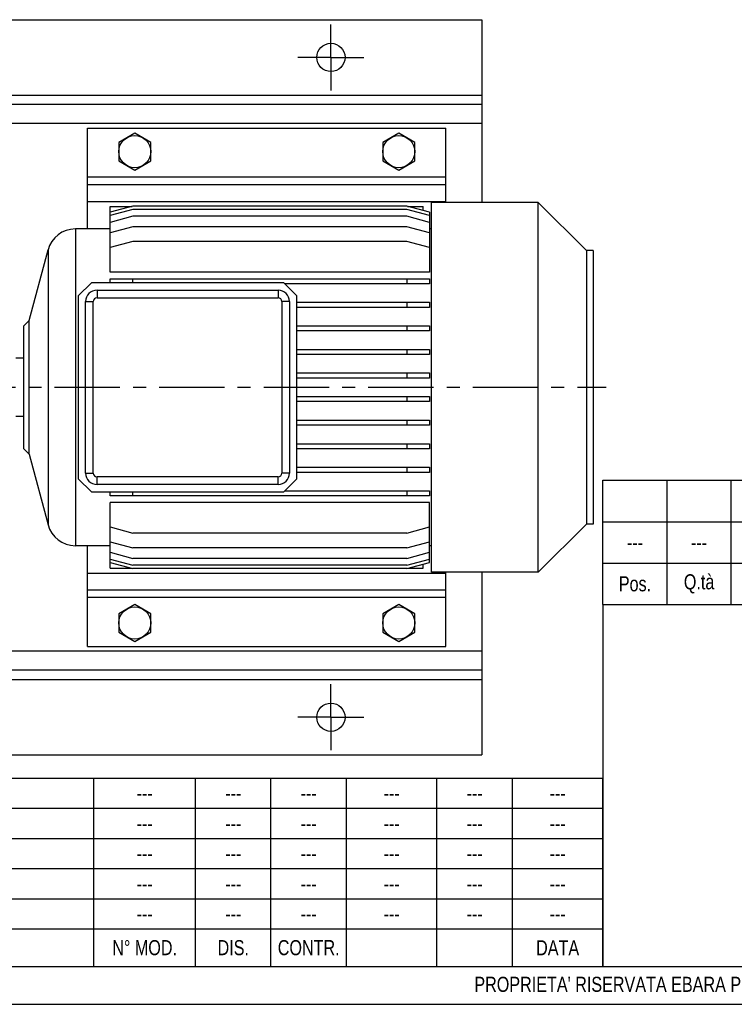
# Model space of a CAD drawing. Header units: millimetres. Extents: x 0 to 1683, y 0 to 1188.
# Tile 3 of 16: x 619 to 998, y 0 to 522. Entities that reach past the tile are written whole.
import ezdxf

# ---------------------------------------------------------------- set-up
doc = ezdxf.new("R2010")
doc.units = ezdxf.units.MM
doc.header["$LTSCALE"] = 92.4
doc.linetypes.add('CENTER', pattern=[0.6, 0.375, -0.075, 0.075, -0.075])
doc.layers.get('0').update_dxf_attribs({"linetype": 'CONTINUOUS'})
for name, color, linetype in [('ASSI', 7, 'CONTINUOUS'), ('AXES', 7, 'CONTINUOUS'), ('GEOM', 7, 'CONTINUOUS')]:
    doc.layers.add(name, color=color, linetype=linetype)
doc.styles.add('TEXTSTYLE_2', font='txt', dxfattribs={"width": 0.8})
doc.styles.add('TEXTSTYLE_3', font='txt', dxfattribs={"width": 0.65})

# ---------------------------------------------------------------- blocks, each defined once
blk = doc.blocks.new('*T35')
at = {"color": 0, "linetype": 'ByBlock', "lineweight": -2}
for p, q in [((0, 100), (570, 100)), ((0, 0), (0, 100)), ((20, 0), (20, 100)), ((300, 0), (300, 100)), ((354, 0), (354, 100)), ((394, 0), (394, 100)), ((434, 0), (434, 100)), ((482, 0), (482, 100)), ((522, 0), (522, 100)), ((570, 0), (570, 100)), ((0, 84), (570, 84)), ((0, 68), (570, 68)), ((0, 52), (570, 52)), ((0, 36), (570, 36)), ((0, 20), (570, 20)), ((0, 0), (570, 0))]:
    blk.add_line(p, q, dxfattribs=at)
at = {"color": 0, "linetype": 'Continuous', "char_height": 8, "line_spacing_factor": 0.9}
for s, insert, width, attachment_point, style in [('---', (10, 92), 19.88, 5, 'TEXTSTYLE_2'), (' ---', (20.06, 92), 279.88, 4, 'TEXTSTYLE_2'), ('---', (327, 92), 53.88, 5, 'TEXTSTYLE_2'), ('---', (374, 92), 39.88, 5, 'TEXTSTYLE_2'), ('---', (414, 92), 39.88, 5, 'TEXTSTYLE_2'), ('---', (458, 92), 47.88, 5, 'TEXTSTYLE_2'), ('---', (502, 92), 39.88, 5, 'TEXTSTYLE_2'), ('---', (546, 92), 47.88, 5, 'TEXTSTYLE_2'), ('---', (10, 76), 19.88, 5, 'TEXTSTYLE_2'), (' ---', (20.06, 76), 279.88, 4, 'TEXTSTYLE_2'), ('---', (327, 76), 53.88, 5, 'TEXTSTYLE_2'), ('---', (374, 76), 39.88, 5, 'TEXTSTYLE_2'), ('---', (414, 76), 39.88, 5, 'TEXTSTYLE_2'), ('---', (458, 76), 47.88, 5, 'TEXTSTYLE_2'), ('---', (502, 76), 39.88, 5, 'TEXTSTYLE_2'), ('---', (546, 76), 47.88, 5, 'TEXTSTYLE_2'), ('---', (10, 60), 19.88, 5, 'TEXTSTYLE_2'), (' ---', (20.06, 60), 279.88, 4, 'TEXTSTYLE_2'), ('---', (327, 60), 53.88, 5, 'TEXTSTYLE_2'), ('---', (374, 60), 39.88, 5, 'TEXTSTYLE_2'), ('---', (414, 60), 39.88, 5, 'TEXTSTYLE_2'), ('---', (458, 60), 47.88, 5, 'TEXTSTYLE_2'), ('---', (502, 60), 39.88, 5, 'TEXTSTYLE_2'), ('---', (546, 60), 47.88, 5, 'TEXTSTYLE_2'), ('---', (10, 44), 19.88, 5, 'TEXTSTYLE_2'), (' ---', (20.06, 44), 279.88, 4, 'TEXTSTYLE_2'), ('---', (327, 44), 53.88, 5, 'TEXTSTYLE_2'), ('---', (374, 44), 39.88, 5, 'TEXTSTYLE_2'), ('---', (414, 44), 39.88, 5, 'TEXTSTYLE_2'), ('---', (458, 44), 47.88, 5, 'TEXTSTYLE_2'), ('---', (502, 44), 39.88, 5, 'TEXTSTYLE_2'), ('---', (546, 44), 47.88, 5, 'TEXTSTYLE_2'), ('---', (10, 28), 19.88, 5, 'TEXTSTYLE_2'), (' ---', (20.06, 28), 279.88, 4, 'TEXTSTYLE_2'), ('---', (327, 28), 53.88, 5, 'TEXTSTYLE_2'), ('---', (374, 28), 39.88, 5, 'TEXTSTYLE_2'), ('---', (414, 28), 39.88, 5, 'TEXTSTYLE_2'), ('---', (458, 28), 47.88, 5, 'TEXTSTYLE_2'), ('---', (502, 28), 39.88, 5, 'TEXTSTYLE_2'), ('---', (546, 28), 47.88, 5, 'TEXTSTYLE_2'), ('REV.', (10, 10), 19.88, 5, 'TEXTSTYLE_3'), ('DESCRIZIONE DELLA MODIFICA', (160, 10), 279.88, 5, 'TEXTSTYLE_2'), ('N° MOD.', (327, 10), 53.88, 5, 'TEXTSTYLE_2'), ('DIS.', (374, 10), 39.88, 5, 'TEXTSTYLE_2'), ('CONTR.', (414, 10), 39.88, 5, 'TEXTSTYLE_2'), ('DATA', (546, 10), 47.88, 5, 'TEXTSTYLE_2')]:
    blk.add_mtext(s, dxfattribs=dict(at, insert=insert, width=width, attachment_point=attachment_point, style=style))
blk = doc.blocks.new('*T36')
at = {"color": 0, "linetype": 'ByBlock', "lineweight": -2}
for p, q in [((0, 66), (732, 66)), ((0, 0), (0, 66)), ((34, 0), (34, 66)), ((68, 0), (68, 66)), ((136, 0), (136, 66)), ((236, 0), (236, 66)), ((476, 0), (476, 66)), ((624, 0), (624, 66)), ((652, 0), (652, 66)), ((692, 0), (692, 66)), ((732, 0), (732, 66)), ((0, 44), (732, 44)), ((0, 22), (732, 22)), ((0, 0), (732, 0))]:
    blk.add_line(p, q, dxfattribs=at)
at = {"color": 0, "linetype": 'Continuous', "char_height": 8, "attachment_point": 5, "line_spacing_factor": 0.9, "style": 'TEXTSTYLE_2'}
for s, insert, width in [('kg', (638, 33), 27.88), ('---', (17, 33), 33.88), ('---', (51, 33), 33.88), ('---', (102, 33), 67.88), ('---', (186, 33), 99.88), ('---', (356, 33), 239.88), ('--- ', (550, 33), 147.88), ('Q.tà\\PGrezzo', (672, 11), 39.88), ('Q.tà\\PFinito', (712, 11), 39.88), ('Pos.', (17, 11), 33.88), ('Q.tà', (51, 11), 33.88), ('N° Disegno', (102, 11), 67.88), ('Codice Articolo', (186, 11), 99.88), ('Denominazione', (356, 11), 239.88), ('Materiale', (550, 11), 147.88), ('U.M.', (638, 11), 27.88)]:
    blk.add_mtext(s, dxfattribs=dict(at, insert=insert, width=width))
at = {"color": 0, "linetype": 'Continuous', "insert": (712, 33), "char_height": 8, "width": 39.88, "attachment_point": 5, "style": 'TEXTSTYLE_2'}
blk.add_mtext('0', dxfattribs=at)

msp = doc.modelspace()

# ---------------------------------------------------------------- linework, layer by layer
at = {"color": 7, "linetype": 'Continuous'}
for p, q in [((928, 212), (928, 20)), ((20, 20), (1660, 20)), ((0, 0), (1680, 0))]:
    msp.add_line(p, q, dxfattribs=at)
at = {"layer": 'ASSI', "color": 2, "linetype": 'CENTER'}
for p, q in [((783.75704, 502.26613), (783.75704, 519.76613)), ((783.75704, 502.26613), (766.25704, 502.26613)), ((783.75704, 502.26613), (801.25704, 502.26613)), ((783.75704, 502.26613), (783.75704, 484.76613)), ((193.75704, 327.26613), (929.81848, 327.26613)), ((783.75704, 152.26613), (783.75704, 169.76613)), ((783.75704, 152.26613), (766.25704, 152.26613)), ((783.75704, 152.26613), (801.25704, 152.26613)), ((783.75704, 152.26613), (783.75704, 134.76613))]:
    msp.add_line(p, q, dxfattribs=at)
at = {"layer": 'ASSI', "color": 7, "linetype": 'Continuous'}
for p, q in [((893.75704, 425.26613), (837.05704, 425.26613)), ((837.05704, 229.26613), (837.05704, 425.26613)), ((919.25704, 399.76613), (893.75704, 425.26613)), ((893.75704, 229.26613), (893.75704, 425.26613)), ((666.75704, 411.26613), (648.26248, 411.26613)), ((837.05704, 411.26613), (836.05704, 411.26613)), ((620.75704, 342.66613), (616.75704, 342.66613)), ((620.75704, 311.86613), (616.75704, 311.86613)), ((919.25704, 254.76613), (893.75704, 229.26613)), ((666.75704, 243.26613), (648.26248, 243.26613)), ((837.05704, 243.26613), (836.05704, 243.26613)), ((893.75704, 229.26613), (837.05704, 229.26613))]:
    msp.add_line(p, q, dxfattribs=at)
for centre in [(783.75704, 502.26613), (783.75704, 152.26613)]:
    msp.add_circle(centre, 7.5, dxfattribs=at)
at = {"layer": 'AXES', "color": 7, "linetype": 'Continuous'}
for p, q in [((679.75704, 462.08108), (671.25704, 457.17361)), ((688.25704, 457.17361), (679.75704, 462.08108)), ((819.75704, 462.08108), (811.25704, 457.17361)), ((828.25704, 457.17361), (819.75704, 462.08108)), ((671.25704, 457.17361), (671.25704, 447.35865)), ((688.25704, 447.35865), (688.25704, 457.17361)), ((811.25704, 457.17361), (811.25704, 447.35865)), ((828.25704, 447.35865), (828.25704, 457.17361)), ((671.25704, 447.35865), (679.75704, 442.45117)), ((679.75704, 442.45117), (688.25704, 447.35865)), ((811.25704, 447.35865), (819.75704, 442.45117)), ((819.75704, 442.45117), (828.25704, 447.35865)), ((679.75704, 212.08108), (671.25704, 207.17361)), ((688.25704, 207.17361), (679.75704, 212.08108)), ((819.75704, 212.08108), (811.25704, 207.17361)), ((828.25704, 207.17361), (819.75704, 212.08108)), ((671.25704, 207.17361), (671.25704, 197.35865)), ((688.25704, 197.35865), (688.25704, 207.17361)), ((811.25704, 207.17361), (811.25704, 197.35865)), ((828.25704, 197.35865), (828.25704, 207.17361)), ((671.25704, 197.35865), (679.75704, 192.45117)), ((679.75704, 192.45117), (688.25704, 197.35865)), ((811.25704, 197.35865), (819.75704, 192.45117)), ((819.75704, 192.45117), (828.25704, 197.35865))]:
    msp.add_line(p, q, dxfattribs=at)
for centre in [(679.75704, 452.26613), (819.75704, 452.26613), (679.75704, 202.26613), (819.75704, 202.26613)]:
    msp.add_circle(centre, 8.5, dxfattribs=at)
at = {"layer": 'GEOM', "color": 7, "linetype": 'Continuous'}
for p, q in [((113.75704, 522.26613), (863.75704, 522.26613)), ((863.75704, 522.26613), (863.75704, 425.26613)), ((863.75704, 477.26613), (113.75704, 477.26613)), ((654.75704, 411.26613), (654.75704, 464.76613)), ((654.75704, 464.76613), (844.75704, 464.76613)), ((844.75704, 425.26613), (844.75704, 464.76613)), ((654.75704, 434.76613), (844.75704, 434.76613)), ((678.75704, 423.36608), (666.75704, 420.15069)), ((666.75704, 423.26613), (678.38403, 423.26613)), ((666.75704, 388.40728), (666.75704, 423.26613)), ((824.05704, 423.36608), (678.75704, 423.36608)), ((836.05704, 420.15069), (824.05704, 423.36608)), ((824.43005, 423.26613), (832.75704, 423.26613)), ((832.75704, 421.03492), (832.75704, 423.26613)), ((678.75704, 421.54736), (666.75704, 418.33197)), ((678.75704, 417.98658), (666.75704, 414.77119)), ((824.05704, 421.54736), (678.75704, 421.54736)), ((824.05704, 417.98658), (678.75704, 417.98658)), ((836.05704, 418.33197), (824.05704, 421.54736)), ((836.05704, 414.77119), (824.05704, 417.98658)), ((836.05704, 420.15069), (836.05704, 388.40728)), ((678.75704, 412.4656), (666.75704, 409.25021)), ((824.05704, 412.4656), (678.75704, 412.4656)), ((836.05704, 409.25021), (824.05704, 412.4656)), ((678.75704, 404.56555), (666.75704, 401.35016)), ((824.05704, 404.56555), (678.75704, 404.56555)), ((836.05704, 401.35016), (824.05704, 404.56555)), ((623.75704, 362.76613), (633.77359, 400.14841)), ((922.75704, 399.76613), (919.25704, 399.76613)), ((919.25704, 399.76613), (919.25704, 254.76613)), ((922.75704, 399.76613), (922.75704, 254.76613)), ((836.05704, 388.40728), (666.75704, 388.40728)), ((656.75704, 382.76613), (649.75704, 375.76613)), ((758.75704, 382.76613), (656.75704, 382.76613)), ((666.75704, 384.86613), (836.05704, 384.86613)), ((666.75704, 382.76613), (666.75704, 384.86613)), ((678.75704, 382.76613), (678.75704, 384.86613)), ((765.75704, 375.76613), (758.75704, 382.76613)), ((836.05704, 382.16613), (759.35704, 382.16613)), ((824.05704, 384.86613), (824.05704, 382.16613)), ((836.05704, 384.86613), (836.05704, 382.16613)), ((659.75704, 378.80758), (755.75704, 378.80758)), ((649.75704, 375.76613), (649.75704, 278.76613)), ((653.71559, 281.76613), (653.71559, 372.76613)), ((657.75704, 281.76613), (657.75704, 372.76613)), ((659.75704, 374.76613), (755.75704, 374.76613)), ((757.75704, 372.76613), (757.75704, 281.76613)), ((761.79849, 372.76613), (761.79849, 281.76613)), ((765.75704, 278.76613), (765.75704, 375.76613)), ((765.75704, 372.36613), (836.05704, 372.36613)), ((824.05704, 372.36613), (824.05704, 369.66613)), ((836.05704, 372.36613), (836.05704, 369.66613)), ((836.05704, 369.66613), (765.75704, 369.66613)), ((620.75704, 359.76613), (623.75704, 362.76613)), ((623.75704, 291.76613), (623.75704, 362.76613)), ((620.75704, 359.76467), (620.75704, 294.76759)), ((765.75704, 359.86613), (836.05704, 359.86613)), ((836.05704, 357.16613), (765.75704, 357.16613)), ((824.05704, 359.86613), (824.05704, 357.16613)), ((836.05704, 359.86613), (836.05704, 357.16613)), ((765.75704, 347.36613), (836.05704, 347.36613)), ((824.05704, 347.36613), (824.05704, 344.66613)), ((836.05704, 347.36613), (836.05704, 344.66613)), ((836.05704, 344.66613), (765.75704, 344.66613)), ((765.75704, 334.86613), (836.05704, 334.86613)), ((824.05704, 334.86613), (824.05704, 332.16613)), ((836.05704, 334.86613), (836.05704, 332.16613)), ((836.05704, 332.16613), (765.75704, 332.16613)), ((765.75704, 322.36613), (836.05704, 322.36613)), ((836.05704, 319.66613), (765.75704, 319.66613)), ((824.05704, 322.36613), (824.05704, 319.66613)), ((836.05704, 322.36613), (836.05704, 319.66613)), ((765.75704, 309.86613), (836.05704, 309.86613)), ((824.05704, 309.86613), (824.05704, 307.16613)), ((836.05704, 309.86613), (836.05704, 307.16613)), ((836.05704, 307.16613), (765.75704, 307.16613)), ((620.75704, 294.76613), (623.75704, 291.76613)), ((765.75704, 297.36613), (836.05704, 297.36613)), ((836.05704, 294.66613), (765.75704, 294.66613)), ((824.05704, 297.36613), (824.05704, 294.66613)), ((836.05704, 297.36613), (836.05704, 294.66613)), ((623.75704, 291.76613), (633.77359, 254.38384)), ((765.75704, 284.86613), (836.05704, 284.86613)), ((836.05704, 282.16613), (765.75704, 282.16613)), ((824.05704, 284.86613), (824.05704, 282.16613)), ((836.05704, 284.86613), (836.05704, 282.16613)), ((649.75704, 278.76613), (656.75704, 271.76613)), ((755.75704, 279.76613), (659.75704, 279.76613)), ((758.75704, 271.76613), (765.75704, 278.76613)), ((656.75704, 271.76613), (758.75704, 271.76613)), ((755.75704, 275.72468), (659.75704, 275.72468)), ((666.75704, 269.66613), (666.75704, 271.76613)), ((678.75704, 269.66613), (678.75704, 271.76613)), ((759.35704, 272.36613), (836.05704, 272.36613)), ((824.05704, 272.36613), (824.05704, 269.66613)), ((836.05704, 272.36613), (836.05704, 269.66613)), ((836.05704, 269.66613), (666.75704, 269.66613)), ((836.05704, 266.12498), (666.75704, 266.12498)), ((666.75704, 231.26613), (666.75704, 266.12498)), ((836.05704, 234.38157), (836.05704, 266.12498)), ((666.75704, 253.1821), (678.75704, 249.96671)), ((824.05704, 249.96671), (836.05704, 253.1821)), ((922.75704, 254.76613), (919.25704, 254.76613)), ((824.05704, 249.96671), (678.75704, 249.96671)), ((654.75704, 189.76613), (654.75704, 243.26613)), ((666.75704, 245.28205), (678.75704, 242.06666)), ((824.05704, 242.06666), (678.75704, 242.06666)), ((824.05704, 242.06666), (836.05704, 245.28205)), ((666.75704, 239.76107), (678.75704, 236.54568)), ((666.75704, 236.20029), (678.75704, 232.9849)), ((824.05704, 236.54568), (678.75704, 236.54568)), ((824.05704, 236.54568), (836.05704, 239.76107)), ((824.05704, 232.9849), (836.05704, 236.20029)), ((666.75704, 234.38157), (678.75704, 231.16618)), ((666.75704, 231.26613), (678.38403, 231.26613)), ((824.05704, 232.9849), (678.75704, 232.9849)), ((824.05704, 231.16618), (678.75704, 231.16618)), ((824.05704, 231.16618), (836.05704, 234.38157)), ((824.43005, 231.26613), (832.75704, 231.26613)), ((832.75704, 231.26613), (832.75704, 233.49734)), ((844.75704, 189.76613), (844.75704, 229.26613)), ((863.75704, 229.26613), (863.75704, 132.26613)), ((654.75704, 219.76613), (844.75704, 219.76613)), ((654.75704, 189.76613), (844.75704, 189.76613)), ((863.75704, 177.26613), (113.75704, 177.26613)), ((113.75704, 132.26613), (863.75704, 132.26613))]:
    msp.add_line(p, q, dxfattribs=at)
at = {"layer": 'GEOM', "color": 9, "linetype": 'Continuous'}
for p, q in [((113.75704, 482.26613), (863.75704, 482.26613)), ((863.75704, 467.26613), (263.75704, 467.26613)), ((844.75704, 438.76613), (654.75704, 438.76613)), ((654.75704, 425.76613), (844.75704, 425.76613)), ((648.26248, 411.26613), (648.26248, 243.26613)), ((633.77359, 400.14841), (633.77359, 254.38384)), ((659.75704, 378.80758), (659.75704, 374.76613)), ((755.75704, 378.80758), (755.75704, 374.76613)), ((653.71559, 372.76613), (657.75704, 372.76613)), ((761.79849, 372.76613), (757.75704, 372.76613)), ((653.71559, 281.76613), (657.75704, 281.76613)), ((659.75704, 275.72468), (659.75704, 279.76613)), ((755.75704, 275.72468), (755.75704, 279.76613)), ((761.79849, 281.76613), (757.75704, 281.76613)), ((654.75704, 228.76613), (844.75704, 228.76613)), ((844.75704, 215.76613), (654.75704, 215.76613)), ((863.75704, 187.26613), (263.75704, 187.26613)), ((113.75704, 172.26613), (863.75704, 172.26613))]:
    msp.add_line(p, q, dxfattribs=at)
at = {"layer": 'GEOM', "color": 7, "linetype": 'Continuous'}
for centre, radius, start, end in [((648.26248, 396.26613), 15, 90, 165), ((659.75704, 372.76613), 6.04145, 90.0000084, 179.9999923), ((755.75704, 372.76613), 6.04145, 0.0000081, 89.9999923), ((659.75704, 372.76613), 2, 90, 180), ((755.75704, 372.76613), 2, 0, 90), ((659.75704, 281.76613), 6.04145, 180.0000084, 269.9999923), ((659.75704, 281.76613), 2, 180, 270), ((755.75704, 281.76613), 6.04145, 270.0000084, 359.9999935), ((755.75704, 281.76613), 2, 270, 360), ((648.26248, 258.26613), 15, 195, 270)]:
    msp.add_arc(centre, radius, start, end, dxfattribs=at)

# ---------------------------------------------------------------- block references
for name, p in [('*T36', (928, 212)), ('*T35', (358, 20))]:
    msp.add_blockref(name, p)

# ---------------------------------------------------------------- texts
at = {"color": 2, "linetype": 'Continuous', "insert": (859.83566, 14.6088), "char_height": 8, "width": 1202.2, "attachment_point": 1, "line_spacing_factor": 0.9, "style": 'TEXTSTYLE_2'}
msp.add_mtext("PROPRIETA' RISERVATA EBARA PUMPS EUROPE S.p.a. - A TERMINI DI LEGGE E' VIETATO RIPRODURRE O COMUNICARE A TERZI IL CONTENUTO DI QUESTO DISEGNO", dxfattribs=at)

doc.saveas('drawing.dxf')
